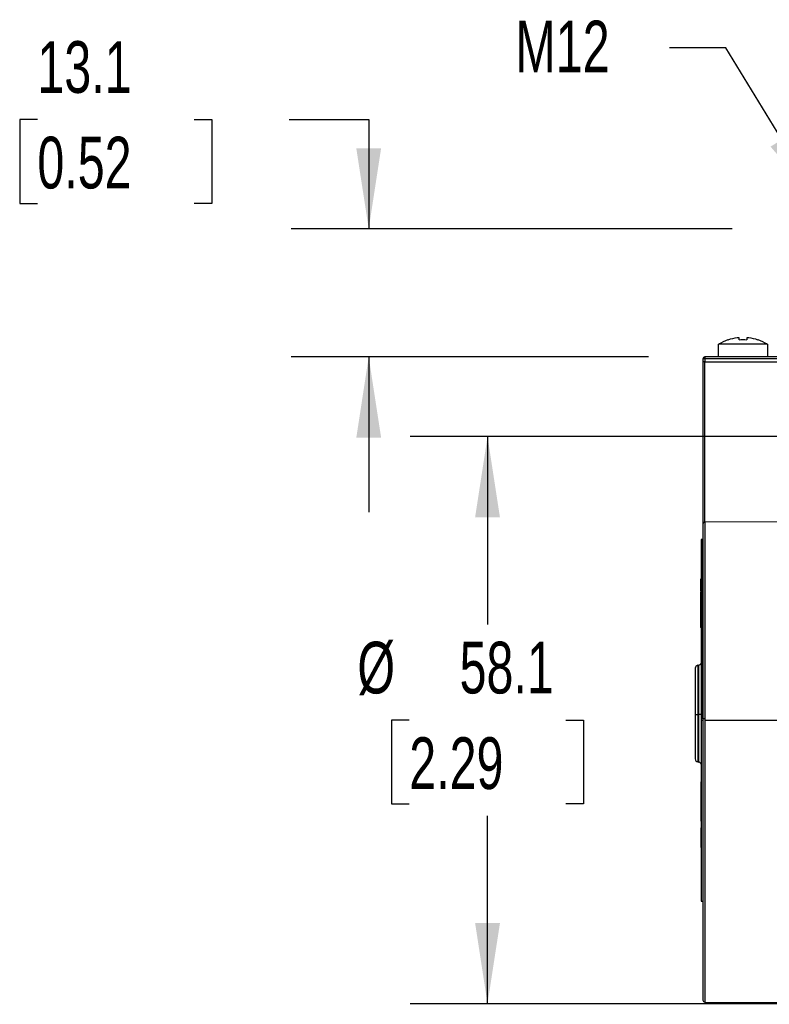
# Model space of a CAD drawing. Header units: millimetres. Extents: x 0 to 699, y 0 to 540.
# Tile 6 of 12: x 385 to 461, y 258 to 359. Entities that reach past the tile are written whole.
import ezdxf

# ---------------------------------------------------------------- set-up
doc = ezdxf.new("R2010")
doc.units = ezdxf.units.MM
doc.header["$LTSCALE"] = 2.5
doc.linetypes.add('CENTERX2', pattern=[20.32, 12.7, -2.54, 2.54, -2.54])
doc.layers.add('DIMENSIONS', color=140, linetype='Continuous', lineweight=25)
doc.layers.add('TEXT', color=140, linetype='Continuous', lineweight=25)
doc.styles.add('SLDTEXTSTYLE0', font='TXT', dxfattribs={"width": 0.7})
doc.dimstyles.new('SLDDIMSTYLE1', dxfattribs={"dimtxt": 5.39502, "dimasz": 8.255, "dimexe": 0, "dimexo": 0.0625, "dimgap": 1.348755, "dimtad": 0, "dimtih": 1, "dimtoh": 1, "dimdec": 1, "dimrnd": 1e-09, "dimzin": 12, "dimdsep": 46, "dimtxsty": 'SLDTEXTSTYLE0', "dimsah": 1, "dimcen": 0.09, "dimadec": 0, "dimazin": 3, "dimtfac": 1, "dimtdec": 1, "dimtmove": 0, "dimatfit": 0, "dimfxl": 0, "dimfrac": 2, "dimtolj": 1, "dimtzin": 12, "dimarcsym": 0})
doc.dimstyles.new('SLDDIMSTYLE4', dxfattribs={"dimtxt": 5.39502, "dimasz": 8.255, "dimexe": 0, "dimexo": 0.0625, "dimgap": 1.348755, "dimtad": 0, "dimtih": 1, "dimtoh": 1, "dimdec": 1, "dimrnd": 1e-09, "dimzin": 12, "dimdsep": 46, "dimtxsty": 'SLDTEXTSTYLE0', "dimsah": 1, "dimcen": 0.09, "dimadec": 0, "dimazin": 3, "dimtfac": 1, "dimtdec": 1, "dimtofl": 0, "dimtmove": 0, "dimatfit": 3, "dimfxl": 0, "dimfrac": 2, "dimtolj": 1, "dimtzin": 12, "dimarcsym": 0})
doc.dimstyles.new('SLDDIMSTYLE5', dxfattribs={"dimtxt": 0.18, "dimasz": 8.255, "dimexe": 0, "dimexo": 0.0625, "dimgap": 0, "dimtad": 0, "dimtih": 1, "dimtoh": 1, "dimdec": 0, "dimrnd": 1e-09, "dimzin": 0, "dimdsep": 46, "dimtxsty": 'Standard', "dimsah": 1, "dimcen": 0.09, "dimadec": 0, "dimazin": 0, "dimtfac": 8.255, "dimtdec": 0, "dimtofl": 0, "dimtmove": 0, "dimatfit": 3, "dimfxl": 0, "dimfrac": 2, "dimtolj": 1, "dimtzin": 0, "dimarcsym": 0})

# ---------------------------------------------------------------- blocks, each defined once
blk = doc.blocks.new('_D_9')
at = {"layer": 'DIMENSIONS'}
for p, q in [((386.59, 348.9), (384.78, 348.9)), ((384.78, 348.9), (384.78, 340.33)), ((402.62, 348.9), (404.43, 348.9)), ((404.43, 348.9), (404.43, 340.33)), ((412.35, 348.9), (420.5, 348.9)), ((420.5, 348.9), (420.5, 337.72)), ((384.78, 340.33), (386.59, 340.33)), ((404.43, 340.33), (402.62, 340.33)), ((457.7, 337.72), (412.56, 337.72)), ((449.15, 324.62), (412.56, 324.62)), ((420.5, 324.62), (420.5, 308.74))]:
    blk.add_line(p, q, dxfattribs=at)
for points in [[(420.5, 337.72), (421.77, 345.97), (419.23, 345.97)], [(420.5, 324.62), (419.23, 316.36), (421.77, 316.36)]]:
    blk.add_solid(points, dxfattribs=at)
at = {"layer": 'DIMENSIONS', "char_height": 5.292, "attachment_point": 1, "style": 'SLDTEXTSTYLE0'}
for s, insert in [('13.1', (386.59, 356.93)), ('0.52', (386.59, 347.15))]:
    blk.add_mtext(s, dxfattribs=dict(at, insert=insert))
blk = doc.blocks.new('_D_10')
at = {"layer": 'DIMENSIONS'}
for p, q in [((487.95, 316.47), (424.73, 316.47)), ((432.66, 316.47), (432.66, 297.22)), ((424.65, 287.44), (422.84, 287.44)), ((422.84, 287.44), (422.84, 278.87)), ((440.68, 287.44), (442.49, 287.44)), ((442.49, 287.44), (442.49, 278.87)), ((422.84, 278.87), (424.65, 278.87)), ((442.49, 278.87), (440.68, 278.87)), ((432.66, 258.42), (432.66, 277.66)), ((487.95, 258.42), (424.73, 258.42))]:
    blk.add_line(p, q, dxfattribs=at)
for points in [[(432.66, 316.47), (431.39, 308.21), (433.93, 308.21)], [(432.66, 258.42), (433.93, 266.67), (431.39, 266.67)]]:
    blk.add_solid(points, dxfattribs=at)
at = {"layer": 'DIMENSIONS', "char_height": 5.292, "attachment_point": 1, "style": 'SLDTEXTSTYLE0'}
for s, insert in [('%%c', (419.34, 295.47)), ('58.1', (429.8, 295.47)), ('2.29', (424.65, 285.69))]:
    blk.add_mtext(s, dxfattribs=dict(at, insert=insert))

msp = doc.modelspace()

# ---------------------------------------------------------------- linework, layer by layer
for p, q in [((458.4, 326.35), (458.4, 326.56)), ((459.2, 326.56), (459.2, 326.35)), ((461.3, 325.92), (456.3, 325.92)), ((456.3, 324.62), (456.3, 325.92)), ((457.27, 326.35), (457.25, 326.36)), ((460.35, 326.36), (460.33, 326.35)), ((461.3, 325.92), (461.3, 324.62)), ((482.5, 324.62), (454.9, 324.62)), ((454.9, 324.42), (454.7, 324.42)), ((454.7, 324.42), (454.7, 324.1)), ((454.9, 324.1), (454.7, 324.1)), ((454.9, 324.42), (454.9, 324.1)), ((482.5, 324.42), (454.9, 324.42)), ((454.9, 307.7), (454.9, 324.1)), ((454.9, 324.1), (482.51, 324.1)), ((454.7, 308.84), (454.7, 308.79)), ((482.94, 307.82), (454.9, 307.7)), ((454.9, 307.7), (454.9, 287.58)), ((454.7, 305.92), (454.51, 305.92)), ((454.51, 305.92), (454.51, 287.42)), ((454.7, 287.58), (454.7, 305.92)), ((454.51, 301.85), (454.44, 301.85)), ((454.44, 301.85), (454.44, 301.34)), ((454.51, 301.34), (454.44, 301.34)), ((454.44, 301.34), (454.44, 300.82)), ((454.46, 301.86), (454.46, 301.85)), ((454.51, 301.86), (454.46, 301.86)), ((454.44, 300.82), (454.51, 300.82)), ((454.46, 300.82), (454.46, 300.65)), ((454.46, 300.58), (454.46, 298.88)), ((454.44, 298.81), (454.44, 297.54)), ((454.51, 298.88), (454.46, 298.88)), ((454.46, 298.88), (454.46, 296.93)), ((454.51, 296.93), (454.46, 296.93)), ((453.92, 292.76), (453.92, 288.12)), ((454.28, 293.07), (454.17, 293.05)), ((454.17, 293.05), (454.17, 288.04)), ((454.28, 288.04), (454.28, 293.07)), ((453.92, 288.12), (453.91, 288.12)), ((453.91, 288.12), (453.91, 286.38)), ((453.92, 288.12), (453.92, 288.04)), ((453.92, 288.04), (453.92, 283.48)), ((454.17, 288.04), (454.17, 283.18)), ((454.28, 283.16), (454.28, 288.04)), ((454.7, 287.42), (454.51, 287.42)), ((454.51, 287.42), (454.51, 268.92)), ((454.7, 287.58), (454.7, 258.8)), ((454.9, 287.58), (454.9, 287.42)), ((493.7, 287.42), (454.9, 287.42)), ((454.9, 287.42), (454.9, 258.6)), ((453.92, 286.38), (453.91, 286.38)), ((454.17, 283.18), (454.28, 283.16)), ((454.51, 281.12), (454.5, 281.12)), ((454.5, 281.12), (454.5, 279.12)), ((454.51, 279.12), (454.5, 279.12)), ((454.5, 279.12), (454.5, 277.12)), ((454.5, 277.12), (454.51, 277.12)), ((454.5, 276.42), (454.5, 274.42)), ((454.51, 276.42), (454.5, 276.42)), ((454.51, 274.42), (454.5, 274.42)), ((454.51, 268.92), (454.7, 268.92)), ((454.9, 258.6), (493.7, 258.37))]:
    msp.add_line(p, q)
at = {"flags": 128}
for points in [[(454.7, 324.1), (454.7, 321.56), (454.7, 321.23), (454.7, 320.9), (454.7, 320.57), (454.7, 320.24), (454.7, 319.91), (454.7, 319.58), (454.7, 319.57), (454.7, 319.49), (454.7, 319.27), (454.7, 318.58), (454.7, 317.99), (454.7, 317.52), (454.7, 317.06), (454.7, 316.58), (454.7, 316.1), (454.7, 315.63), (454.7, 315.16), (454.7, 315.12), (454.7, 314.84), (454.7, 314.21), (454.7, 313.67), (454.7, 313.23), (454.7, 312.81), (454.7, 312.37), (454.7, 311.93), (454.7, 311.5), (454.7, 311.08), (454.7, 311.04), (454.7, 310.8), (454.7, 310.15), (454.7, 309.66), (454.7, 309.25), (454.7, 307.56)], [(454.7, 307.56), (454.7, 306.77), (454.7, 305.94), (454.7, 305.09), (454.7, 304.22), (454.7, 303.53), (454.7, 302.91), (454.7, 301.95), (454.7, 301.22), (454.7, 300.55), (454.7, 299.66), (454.7, 298.81), (454.7, 298.06), (454.7, 296.89), (454.7, 295.38), (454.7, 293.67), (454.7, 292.26), (454.7, 290.71), (454.7, 289.14), (454.7, 287.58)]]:
    msp.add_lwpolyline(points, dxfattribs=at)
for centre, radius, start, end in [((458.8, 321.8), 4.8, 97.1843, 108.6352), ((458.3, 326.11), 0.461, 77.4768, 102.5232), ((459.3, 326.23), 0.351, 73.4497, 106.5503), ((458.8, 321.8), 4.8, 71.3648, 82.8157), ((458.8, 321.8), 4.81, 108.7656, 121.2845), ((458.8, 319.83), 6.53, 86.4875, 93.5125), ((458.8, 321.8), 4.81, 58.7155, 71.2344), ((454.9, 324.42), 0.2, 90, 179.65), ((454.87, 324.38), 0.178, 81.9706, 168.3246), ((456.31, 324.57), 1.42, 177.9694, 180.3408), ((479.43, 324.43), 24.53, 179.6899, 180.0202), ((454.87, 307.53), 0.178, 82.1352, 168.4878), ((454.22, 293.37), 0.3, 280, 344.7964), ((454.22, 292.76), 0.3, 100, 180), ((454.12, 291.59), 3.56, 266.8921, 270.8869), ((454.3, 281.68), 6.36, 88.0788, 90.2196), ((454.85, 278.66), 8.92, 89.6821, 90.9592), ((454.22, 283.47), 0.3, 180, 260), ((454.22, 282.87), 0.3, 15.2036, 80), ((454.9, 258.8), 0.2, 180.013, 269.65)]:
    msp.add_arc(centre, radius, start, end)

# ---------------------------------------------------------------- texts
at = {"layer": 'TEXT', "linetype": 'CENTERX2', "lineweight": 18, "insert": (435.52, 359.03), "char_height": 5.292, "attachment_point": 1, "style": 'SLDTEXTSTYLE0'}
msp.add_mtext('M12', dxfattribs=at)

# ---------------------------------------------------------------- dimensions: what is measured, and where the dimension line sits
at = {"layer": 'DIMENSIONS'}
dim = msp.add_linear_dim(base=(420.5, 337.72), p1=(454.9, 324.62), p2=(463.45, 337.72), angle=90, dimstyle='SLDDIMSTYLE1', dxfattribs=at)
dim.commit()
dim.dimension.update_dxf_attribs({"geometry": '_D_9', "text_midpoint": (420.5, 348.9), "dimtype": 160})
dim = msp.add_linear_dim(base=(432.6636, 258.4169), p1=(493.699, 316.4681), p2=(493.699, 258.4169), angle=90, text='%%c <>', dimstyle='SLDDIMSTYLE4', dxfattribs=at)
dim.commit()
dim.dimension.update_dxf_attribs({"geometry": '_D_10', "text_midpoint": (432.6636, 287.4425), "dimtype": 160})

# ---------------------------------------------------------------- leaders
at = {"layer": 'TEXT', "linetype": 'CENTERX2', "lineweight": 18}
msp.add_leader([(467.08, 339.8), (457.04, 356.26), (451.3, 356.26)], dimstyle='SLDDIMSTYLE5', dxfattribs=at)

doc.saveas('drawing.dxf')
